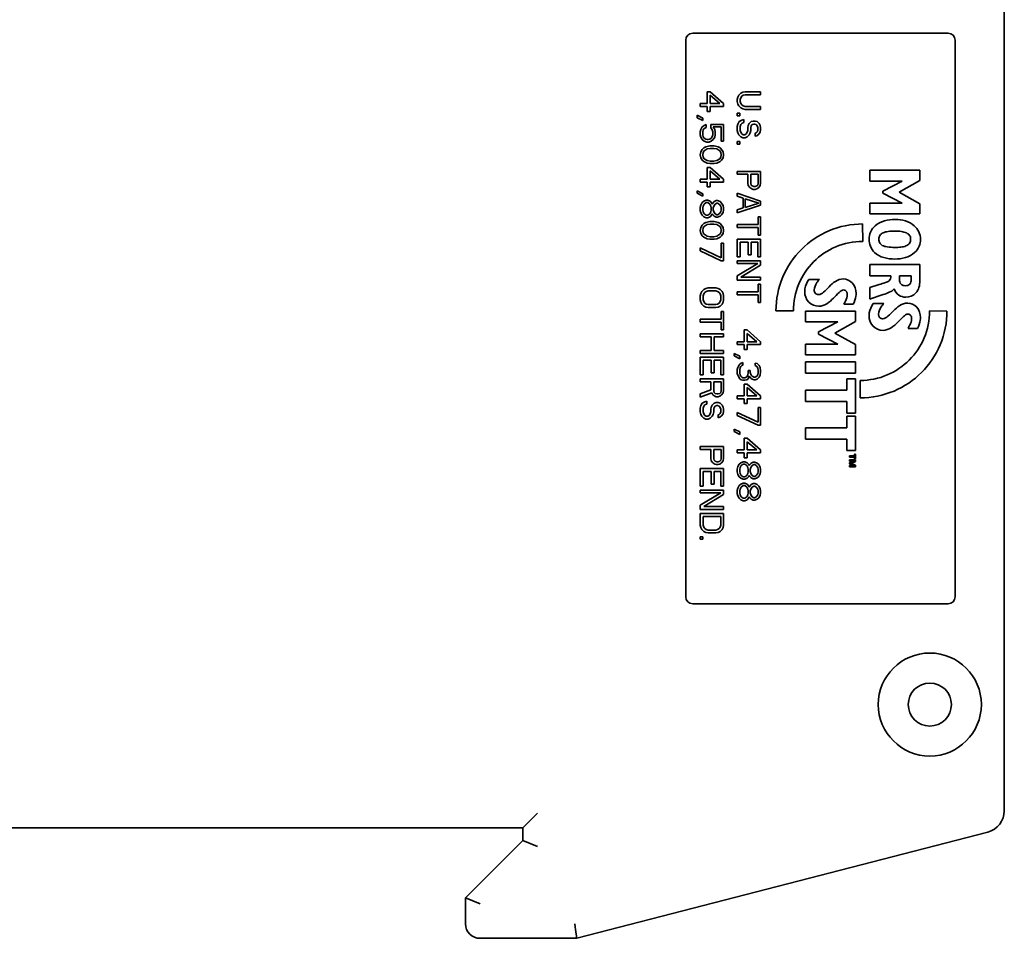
# Model space of a CAD drawing. Header units: millimetres. Extents: x 196 to 384, y 71 to 246.
# Tile 4 of 7: x 331 to 384, y 72 to 122. Entities that reach past the tile are written whole.
import ezdxf

# ---------------------------------------------------------------- set-up
doc = ezdxf.new("R2010")
doc.units = ezdxf.units.MM
doc.layers.add('Visible (ISO)', color=7, linetype='Continuous', lineweight=35)

msp = doc.modelspace()

# ---------------------------------------------------------------- linework, layer by layer
at = {"layer": 'Visible (ISO)'}
for p, q in [((384.403, 79.252), (384.403, 122.879)), ((381.355, 121.406), (367.512, 121.406)), ((367.131, 121.025), (367.131, 90.85)), ((381.736, 90.85), (381.736, 121.025)), ((368.297, 118.231), (368.297, 117.596)), ((368.459, 118.231), (368.297, 118.231)), ((369.189, 117.596), (368.459, 118.231)), ((368.973, 117.596), (368.459, 118.046)), ((368.459, 118.046), (368.459, 117.596)), ((370.006, 118.046), (369.952, 117.94)), ((370.114, 118.152), (370.006, 118.046)), ((370.223, 118.205), (370.114, 118.152)), ((370.168, 117.993), (370.114, 117.913)), ((370.25, 118.046), (370.168, 117.993)), ((370.358, 118.231), (370.223, 118.205)), ((370.25, 118.046), (370.358, 118.072)), ((371.195, 118.231), (370.358, 118.231)), ((370.358, 118.072), (371.195, 118.072)), ((371.195, 118.072), (371.195, 118.231)), ((367.919, 117.596), (367.919, 117.437)), ((368.297, 117.596), (367.919, 117.596)), ((367.919, 117.437), (368.297, 117.437)), ((368.297, 117.173), (368.297, 117.437)), ((368.459, 117.596), (368.973, 117.596)), ((368.459, 117.437), (369.189, 117.437)), ((368.459, 117.437), (368.459, 117.173)), ((369.189, 117.437), (369.189, 117.596)), ((369.952, 117.94), (369.925, 117.808)), ((369.925, 117.702), (369.925, 117.808)), ((369.925, 117.702), (369.952, 117.57)), ((370.006, 117.464), (369.952, 117.57)), ((370.006, 117.464), (370.114, 117.358)), ((370.114, 117.913), (370.087, 117.808)), ((370.087, 117.808), (370.087, 117.702)), ((370.087, 117.702), (370.114, 117.596)), ((370.114, 117.596), (370.168, 117.517)), ((370.168, 117.517), (370.25, 117.464)), ((370.25, 117.464), (370.358, 117.437)), ((371.195, 117.437), (370.358, 117.437)), ((371.195, 117.278), (371.195, 117.437)), ((368.054, 116.802), (367.757, 116.961)), ((367.757, 116.829), (367.757, 116.961)), ((368.297, 117.173), (368.459, 117.173)), ((369.925, 117.067), (369.925, 116.935)), ((369.925, 117.067), (370.06, 117.067)), ((370.06, 116.935), (369.925, 116.935)), ((370.06, 116.935), (370.06, 117.067)), ((370.223, 117.305), (370.114, 117.358)), ((370.223, 117.305), (370.358, 117.278)), ((370.358, 117.278), (371.195, 117.278)), ((367.757, 116.829), (368.054, 116.67)), ((368.027, 116.326), (368.135, 116.405)), ((368.054, 116.802), (368.054, 116.67)), ((368.135, 116.405), (368.243, 116.458)), ((368.243, 116.458), (368.243, 116.3)), ((369.189, 116.458), (368.486, 116.458)), ((368.486, 116.273), (368.486, 116.458)), ((369.189, 115.559), (369.189, 116.458)), ((369.925, 116.352), (369.952, 116.485)), ((370.033, 116.617), (369.952, 116.485)), ((370.033, 116.617), (370.168, 116.696)), ((370.114, 116.458), (370.087, 116.352)), ((370.195, 116.538), (370.114, 116.458)), ((370.277, 116.723), (370.168, 116.696)), ((370.277, 116.564), (370.195, 116.538)), ((370.277, 116.723), (370.277, 116.564)), ((370.493, 116.3), (370.52, 116.405)), ((370.52, 116.405), (370.574, 116.511)), ((370.682, 116.617), (370.574, 116.511)), ((370.682, 116.379), (370.655, 116.3)), ((370.682, 116.617), (370.79, 116.643)), ((370.736, 116.458), (370.682, 116.379)), ((370.817, 116.485), (370.736, 116.458)), ((370.79, 116.643), (370.898, 116.643)), ((370.871, 116.485), (370.817, 116.485)), ((370.952, 116.458), (370.871, 116.485)), ((371.006, 116.617), (370.898, 116.643)), ((371.006, 116.379), (370.952, 116.458)), ((371.114, 116.511), (371.006, 116.617)), ((371.033, 116.3), (371.006, 116.379)), ((371.168, 116.405), (371.114, 116.511)), ((371.168, 116.405), (371.195, 116.3)), ((367.946, 116.194), (367.919, 116.061)), ((367.919, 116.061), (367.919, 115.903)), ((367.946, 115.77), (367.919, 115.903)), ((368.027, 116.326), (367.946, 116.194)), ((368.081, 116.167), (368.054, 116.061)), ((368.054, 115.903), (368.054, 116.061)), ((368.054, 115.903), (368.081, 115.797)), ((368.135, 116.247), (368.081, 116.167)), ((368.243, 116.3), (368.135, 116.247)), ((368.486, 116.273), (368.567, 116.167)), ((368.594, 116.061), (368.567, 116.167)), ((368.567, 115.797), (368.594, 115.903)), ((368.594, 116.061), (368.594, 115.903)), ((368.621, 116.326), (368.702, 116.194)), ((369.054, 116.326), (368.621, 116.326)), ((368.702, 116.194), (368.729, 116.061)), ((368.729, 115.903), (368.702, 115.77)), ((368.729, 116.061), (368.729, 115.903)), ((369.054, 116.326), (369.054, 115.559)), ((369.925, 116.352), (369.925, 116.141)), ((369.925, 116.141), (369.952, 116.008)), ((370.006, 115.903), (369.952, 116.008)), ((370.114, 115.797), (370.006, 115.903)), ((370.087, 116.141), (370.087, 116.352)), ((370.087, 116.141), (370.114, 116.035)), ((370.114, 116.035), (370.168, 115.956)), ((370.168, 115.956), (370.25, 115.903)), ((370.25, 115.903), (370.331, 115.903)), ((370.331, 115.903), (370.412, 115.956)), ((370.412, 115.956), (370.466, 116.035)), ((370.466, 116.035), (370.493, 116.141)), ((370.574, 115.903), (370.466, 115.797)), ((370.493, 116.3), (370.493, 116.141)), ((370.628, 116.008), (370.574, 115.903)), ((370.655, 116.141), (370.628, 116.008)), ((370.655, 116.3), (370.655, 116.141)), ((370.898, 115.982), (370.952, 116.008)), ((370.898, 115.823), (370.898, 115.982)), ((370.979, 115.85), (370.898, 115.823)), ((370.952, 116.008), (371.006, 116.061)), ((370.979, 115.85), (371.087, 115.929)), ((371.006, 116.061), (371.033, 116.141)), ((371.033, 116.141), (371.033, 116.3)), ((371.087, 115.929), (371.168, 116.035)), ((371.195, 116.167), (371.168, 116.035)), ((371.195, 116.167), (371.195, 116.3)), ((367.946, 115.77), (368.027, 115.638)), ((368.135, 115.559), (368.027, 115.638)), ((368.081, 115.797), (368.135, 115.717)), ((368.135, 115.717), (368.216, 115.665)), ((368.27, 115.506), (368.135, 115.559)), ((368.216, 115.665), (368.297, 115.638)), ((368.378, 115.506), (368.27, 115.506)), ((368.297, 115.638), (368.351, 115.638)), ((368.351, 115.638), (368.432, 115.665)), ((368.513, 115.559), (368.378, 115.506)), ((368.432, 115.665), (368.513, 115.717)), ((368.513, 115.717), (368.567, 115.797)), ((368.621, 115.638), (368.513, 115.559)), ((368.702, 115.77), (368.621, 115.638)), ((369.189, 115.559), (369.054, 115.559)), ((369.925, 115.532), (369.925, 115.4)), ((369.925, 115.532), (370.06, 115.532)), ((369.925, 115.4), (370.06, 115.4)), ((370.06, 115.4), (370.06, 115.532)), ((370.114, 115.797), (370.223, 115.744)), ((370.223, 115.744), (370.358, 115.744)), ((370.358, 115.744), (370.466, 115.797)), ((367.946, 114.977), (367.919, 114.818)), ((367.919, 114.818), (367.946, 114.659)), ((368.027, 115.109), (367.946, 114.977)), ((368.027, 115.109), (368.108, 115.188)), ((368.081, 114.95), (368.054, 114.818)), ((368.081, 114.686), (368.054, 114.818)), ((368.135, 115.03), (368.081, 114.95)), ((368.108, 115.188), (368.216, 115.241)), ((368.135, 115.03), (368.297, 115.135)), ((368.216, 115.241), (368.297, 115.268)), ((368.297, 115.268), (368.432, 115.294)), ((368.297, 115.135), (368.459, 115.162)), ((368.432, 115.294), (368.675, 115.294)), ((368.459, 115.162), (368.648, 115.162)), ((368.81, 115.135), (368.648, 115.162)), ((368.675, 115.294), (368.81, 115.268)), ((368.81, 115.268), (368.891, 115.241)), ((368.81, 115.135), (368.973, 115.03)), ((369, 115.188), (368.891, 115.241)), ((369.027, 114.95), (368.973, 115.03)), ((369, 115.188), (369.081, 115.109)), ((369.054, 114.818), (369.027, 114.95)), ((369.054, 114.818), (369.027, 114.686)), ((369.081, 115.109), (369.162, 114.977)), ((369.189, 114.818), (369.162, 114.977)), ((369.162, 114.659), (369.189, 114.818)), ((367.946, 114.659), (368.027, 114.527)), ((368.108, 114.447), (368.027, 114.527)), ((368.081, 114.686), (368.135, 114.606)), ((368.108, 114.447), (368.216, 114.395)), ((368.135, 114.606), (368.297, 114.5)), ((368.297, 114.368), (368.216, 114.395)), ((368.459, 114.474), (368.297, 114.5)), ((368.432, 114.342), (368.297, 114.368)), ((368.675, 114.342), (368.432, 114.342)), ((368.648, 114.474), (368.459, 114.474)), ((368.81, 114.5), (368.648, 114.474)), ((368.81, 114.368), (368.675, 114.342)), ((368.973, 114.606), (368.81, 114.5)), ((368.891, 114.395), (368.81, 114.368)), ((368.891, 114.395), (369, 114.447)), ((368.973, 114.606), (369.027, 114.686)), ((369, 114.447), (369.081, 114.527)), ((369.081, 114.527), (369.162, 114.659)), ((368.297, 114.13), (368.297, 113.495)), ((368.297, 114.13), (368.459, 114.13)), ((369.189, 113.495), (368.459, 114.13)), ((368.973, 113.495), (368.459, 113.945)), ((368.459, 113.945), (368.459, 113.495)), ((369.925, 113.918), (369.925, 113.76)), ((371.195, 113.918), (369.925, 113.918)), ((369.925, 113.76), (370.493, 113.76)), ((370.493, 113.76), (370.493, 113.283)), ((370.655, 113.76), (370.655, 113.257)), ((371.06, 113.76), (370.655, 113.76)), ((371.06, 113.257), (371.06, 113.76)), ((371.195, 113.283), (371.195, 113.918)), ((377.106, 113.975), (377.106, 113.393)), ((379.823, 113.975), (377.106, 113.975)), ((379.823, 113.417), (379.823, 113.975)), ((367.919, 113.495), (367.919, 113.336)), ((368.297, 113.495), (367.919, 113.495)), ((367.919, 113.336), (368.297, 113.336)), ((368.297, 113.072), (368.297, 113.336)), ((368.459, 113.495), (368.973, 113.495)), ((368.459, 113.336), (369.189, 113.336)), ((368.459, 113.336), (368.459, 113.072)), ((369.189, 113.336), (369.189, 113.495)), ((370.493, 113.283), (370.52, 113.151)), ((370.655, 113.257), (370.682, 113.177)), ((370.682, 113.177), (370.736, 113.125)), ((370.979, 113.125), (371.033, 113.177)), ((371.033, 113.177), (371.06, 113.257)), ((371.195, 113.283), (371.168, 113.151)), ((377.106, 113.393), (378.86, 113.393)), ((378.86, 113.393), (377.814, 112.85)), ((378.705, 112.791), (379.823, 113.417)), ((367.757, 112.86), (367.757, 112.728)), ((368.054, 112.701), (367.757, 112.86)), ((367.757, 112.728), (368.054, 112.569)), ((368.054, 112.569), (368.054, 112.701)), ((368.297, 113.072), (368.459, 113.072)), ((369.925, 112.728), (369.925, 112.569)), ((371.195, 112.304), (369.925, 112.728)), ((370.52, 113.151), (370.601, 113.045)), ((370.709, 112.966), (370.601, 113.045)), ((370.79, 112.939), (370.709, 112.966)), ((370.736, 113.125), (370.817, 113.098)), ((370.898, 112.939), (370.79, 112.939)), ((370.817, 113.098), (370.898, 113.098)), ((370.898, 113.098), (370.979, 113.125)), ((370.979, 112.966), (370.898, 112.939)), ((371.087, 113.045), (370.979, 112.966)), ((371.087, 113.045), (371.168, 113.151)), ((377.814, 112.85), (377.814, 112.731)), ((377.814, 112.731), (378.86, 112.189)), ((379.823, 112.165), (378.705, 112.791)), ((367.919, 111.96), (367.946, 112.093)), ((368.027, 112.225), (367.946, 112.093)), ((368.027, 112.225), (368.108, 112.304)), ((368.135, 112.146), (368.081, 112.04)), ((368.108, 112.304), (368.243, 112.357)), ((368.243, 112.225), (368.135, 112.146)), ((368.243, 112.357), (368.324, 112.357)), ((368.324, 112.225), (368.243, 112.225)), ((368.459, 112.304), (368.324, 112.357)), ((368.432, 112.146), (368.324, 112.225)), ((368.486, 112.04), (368.432, 112.146)), ((368.459, 112.304), (368.54, 112.198)), ((368.54, 112.198), (368.567, 112.146)), ((368.567, 112.146), (368.594, 112.198)), ((368.594, 112.198), (368.675, 112.278)), ((368.729, 112.146), (368.648, 112.04)), ((368.783, 112.331), (368.675, 112.278)), ((368.81, 112.198), (368.729, 112.146)), ((368.783, 112.331), (368.864, 112.331)), ((368.864, 112.198), (368.81, 112.198)), ((369, 112.278), (368.864, 112.331)), ((368.945, 112.146), (368.864, 112.198)), ((369.027, 112.04), (368.945, 112.146)), ((369.081, 112.198), (369, 112.278)), ((369.162, 112.066), (369.081, 112.198)), ((369.925, 112.569), (370.25, 112.463)), ((369.925, 111.669), (371.195, 112.093)), ((370.25, 112.463), (370.25, 111.934)), ((370.358, 112.437), (370.358, 111.96)), ((371.087, 112.198), (370.358, 112.437)), ((370.358, 111.96), (371.087, 112.198)), ((371.195, 112.093), (371.195, 112.304)), ((377.106, 112.189), (377.106, 111.607)), ((378.86, 112.189), (377.106, 112.189)), ((379.823, 111.607), (379.823, 112.165)), ((367.919, 111.96), (367.919, 111.802)), ((367.919, 111.802), (367.946, 111.669)), ((367.946, 111.669), (368.027, 111.537)), ((368.081, 112.04), (368.054, 111.934)), ((368.054, 111.934), (368.054, 111.828)), ((368.054, 111.828), (368.081, 111.722)), ((368.081, 111.722), (368.135, 111.616)), ((368.135, 111.616), (368.243, 111.537)), ((368.324, 111.537), (368.432, 111.616)), ((368.432, 111.616), (368.486, 111.722)), ((368.54, 111.563), (368.459, 111.458)), ((368.513, 111.934), (368.486, 112.04)), ((368.486, 111.722), (368.513, 111.828)), ((368.513, 111.828), (368.513, 111.934)), ((368.567, 111.616), (368.54, 111.563)), ((368.594, 111.563), (368.567, 111.616)), ((368.675, 111.484), (368.594, 111.563)), ((368.648, 112.04), (368.621, 111.934)), ((368.621, 111.934), (368.621, 111.828)), ((368.621, 111.828), (368.648, 111.722)), ((368.648, 111.722), (368.729, 111.616)), ((368.729, 111.616), (368.81, 111.563)), ((368.81, 111.563), (368.864, 111.563)), ((368.864, 111.563), (368.945, 111.616)), ((368.945, 111.616), (369.027, 111.722)), ((369.081, 111.563), (369, 111.484)), ((369.054, 111.934), (369.027, 112.04)), ((369.027, 111.722), (369.054, 111.828)), ((369.054, 111.828), (369.054, 111.934)), ((369.162, 111.696), (369.081, 111.563)), ((369.189, 111.934), (369.162, 112.066)), ((369.162, 111.696), (369.189, 111.828)), ((369.189, 111.934), (369.189, 111.828)), ((370.25, 111.934), (369.925, 111.828)), ((369.925, 111.828), (369.925, 111.669)), ((377.106, 111.607), (379.823, 111.607)), ((368.108, 111.458), (368.027, 111.537)), ((368.027, 111.008), (368.108, 111.087)), ((368.243, 111.405), (368.108, 111.458)), ((368.108, 111.087), (368.216, 111.14)), ((368.135, 110.928), (368.297, 111.034)), ((368.216, 111.14), (368.297, 111.167)), ((368.243, 111.537), (368.324, 111.537)), ((368.324, 111.405), (368.243, 111.405)), ((368.297, 111.167), (368.432, 111.193)), ((368.459, 111.061), (368.297, 111.034)), ((368.459, 111.458), (368.324, 111.405)), ((368.432, 111.193), (368.675, 111.193)), ((368.459, 111.061), (368.648, 111.061)), ((368.81, 111.034), (368.648, 111.061)), ((368.783, 111.431), (368.675, 111.484)), ((368.675, 111.193), (368.81, 111.167)), ((368.864, 111.431), (368.783, 111.431)), ((368.81, 111.167), (368.891, 111.14)), ((368.81, 111.034), (368.973, 110.928)), ((369, 111.484), (368.864, 111.431)), ((368.891, 111.14), (369, 111.087)), ((369, 111.087), (369.081, 111.008)), ((369.925, 111.034), (369.925, 110.876)), ((371.06, 111.034), (369.925, 111.034)), ((371.06, 111.458), (371.06, 111.034)), ((371.195, 111.458), (371.06, 111.458)), ((371.195, 110.452), (371.195, 111.458)), ((376.726, 110.122), (376.724, 111.067)), ((367.946, 110.876), (367.919, 110.717)), ((367.919, 110.717), (367.946, 110.558)), ((368.027, 111.008), (367.946, 110.876)), ((367.946, 110.558), (368.027, 110.426)), ((368.081, 110.849), (368.054, 110.717)), ((368.081, 110.585), (368.054, 110.717)), ((368.135, 110.928), (368.081, 110.849)), ((368.081, 110.585), (368.135, 110.505)), ((368.135, 110.505), (368.297, 110.399)), ((368.973, 110.505), (368.81, 110.399)), ((369.027, 110.849), (368.973, 110.928)), ((368.973, 110.505), (369.027, 110.585)), ((369.054, 110.717), (369.027, 110.849)), ((369.054, 110.717), (369.027, 110.585)), ((369.162, 110.876), (369.081, 111.008)), ((369.081, 110.426), (369.162, 110.558)), ((369.189, 110.717), (369.162, 110.876)), ((369.162, 110.558), (369.189, 110.717)), ((369.925, 110.876), (371.06, 110.876)), ((371.06, 110.876), (371.06, 110.452)), ((368.108, 110.346), (368.027, 110.426)), ((368.108, 110.346), (368.216, 110.293)), ((368.216, 110.293), (368.297, 110.267)), ((368.459, 110.373), (368.297, 110.399)), ((368.432, 110.241), (368.297, 110.267)), ((368.432, 110.241), (368.675, 110.241)), ((368.648, 110.373), (368.459, 110.373)), ((368.81, 110.399), (368.648, 110.373)), ((368.675, 110.241), (368.81, 110.267)), ((368.81, 110.267), (368.891, 110.293)), ((368.891, 110.293), (369, 110.346)), ((369, 110.346), (369.081, 110.426)), ((369.054, 110.029), (369.054, 109.235)), ((369.189, 110.029), (369.054, 110.029)), ((369.189, 109.076), (369.189, 110.029)), ((369.925, 110.241), (369.925, 109.288)), ((371.195, 110.241), (369.925, 110.241)), ((370.087, 109.288), (370.087, 110.082)), ((370.087, 110.082), (370.52, 110.082)), ((370.52, 110.082), (370.52, 109.394)), ((370.682, 110.082), (370.682, 109.394)), ((371.033, 110.082), (370.682, 110.082)), ((371.033, 109.288), (371.033, 110.082)), ((371.195, 110.452), (371.06, 110.452)), ((371.195, 109.288), (371.195, 110.241)), ((367.919, 109.764), (367.919, 109.606)), ((369.054, 109.235), (367.919, 109.764)), ((367.919, 109.606), (369.054, 109.076)), ((369.054, 109.076), (369.189, 109.076)), ((370.087, 109.288), (369.925, 109.288)), ((369.925, 109.076), (369.925, 108.918)), ((371.195, 109.076), (369.925, 109.076)), ((369.925, 108.918), (371.033, 108.918)), ((371.033, 108.918), (369.925, 108.256)), ((370.52, 109.394), (370.682, 109.394)), ((371.195, 109.288), (371.033, 109.288)), ((371.195, 108.838), (371.195, 109.076)), ((370.114, 108.177), (371.195, 108.838)), ((377.106, 108.865), (377.106, 108.247)), ((379.823, 108.865), (377.106, 108.865)), ((379.823, 107.976), (379.823, 108.865)), ((369.925, 108.256), (369.925, 108.018)), ((369.925, 108.018), (371.195, 108.018)), ((371.195, 108.177), (370.114, 108.177)), ((371.195, 108.018), (371.195, 108.177)), ((374.383, 108.06), (373.798, 108.06)), ((377.106, 108.247), (378.252, 108.247)), ((378.721, 108.247), (378.721, 108.052)), ((378.721, 108.247), (379.354, 108.247)), ((379.354, 108.06), (379.354, 108.247)), ((367.919, 107.171), (367.946, 107.304)), ((368, 107.41), (367.946, 107.304)), ((368.108, 107.515), (368, 107.41)), ((368.216, 107.568), (368.108, 107.515)), ((368.162, 107.357), (368.108, 107.277)), ((368.243, 107.41), (368.162, 107.357)), ((368.216, 107.568), (368.351, 107.595)), ((368.351, 107.436), (368.243, 107.41)), ((368.756, 107.595), (368.351, 107.595)), ((368.351, 107.436), (368.756, 107.436)), ((368.891, 107.568), (368.756, 107.595)), ((368.756, 107.436), (368.864, 107.41)), ((368.945, 107.357), (368.864, 107.41)), ((369, 107.515), (368.891, 107.568)), ((369, 107.277), (368.945, 107.357)), ((369.108, 107.41), (369, 107.515)), ((369.162, 107.304), (369.108, 107.41)), ((369.162, 107.304), (369.189, 107.171)), ((369.925, 107.383), (369.925, 107.224)), ((371.06, 107.383), (369.925, 107.383)), ((371.06, 107.806), (371.06, 107.383)), ((371.06, 107.806), (371.195, 107.806)), ((371.195, 106.801), (371.195, 107.806)), ((377.615, 107.777), (377.106, 107.629)), ((377.106, 107.629), (377.106, 106.987)), ((367.919, 107.171), (367.919, 106.96)), ((367.919, 106.96), (367.946, 106.827)), ((367.946, 106.827), (368, 106.722)), ((368.108, 107.277), (368.081, 107.171)), ((368.081, 106.96), (368.081, 107.171)), ((368.081, 106.96), (368.108, 106.854)), ((368.108, 106.854), (368.162, 106.775)), ((368.162, 106.775), (368.243, 106.722)), ((368.945, 106.775), (368.864, 106.722)), ((368.945, 106.775), (369, 106.854)), ((369.027, 107.171), (369, 107.277)), ((369, 106.854), (369.027, 106.96)), ((369.027, 107.171), (369.027, 106.96)), ((369.162, 106.827), (369.108, 106.722)), ((369.162, 106.827), (369.189, 106.96)), ((369.189, 106.96), (369.189, 107.171)), ((369.925, 107.224), (371.06, 107.224)), ((371.06, 107.224), (371.06, 106.801)), ((371.06, 106.801), (371.195, 106.801)), ((368, 106.722), (368.108, 106.616)), ((368.108, 106.616), (368.216, 106.563)), ((368.351, 106.536), (368.216, 106.563)), ((368.243, 106.722), (368.351, 106.695)), ((368.756, 106.695), (368.351, 106.695)), ((368.351, 106.536), (368.756, 106.536)), ((368.864, 106.722), (368.756, 106.695)), ((368.756, 106.536), (368.891, 106.563)), ((368.891, 106.563), (369, 106.616)), ((369.108, 106.722), (369, 106.616)), ((369.054, 106.325), (369.054, 105.901)), ((369.054, 106.325), (369.189, 106.325)), ((369.189, 105.319), (369.189, 106.325)), ((372.024, 106.358), (372.967, 106.355)), ((373.619, 106.338), (373.619, 105.756)), ((376.336, 106.338), (373.619, 106.338)), ((376.205, 106.709), (375.696, 106.709)), ((376.336, 105.78), (376.336, 106.338)), ((377.285, 106.753), (377.87, 106.753)), ((381.295, 106.347), (380.352, 106.35)), ((367.919, 105.901), (367.919, 105.743)), ((369.054, 105.901), (367.919, 105.901)), ((367.919, 105.743), (369.054, 105.743)), ((369.054, 105.743), (369.054, 105.319)), ((373.619, 105.756), (375.373, 105.756)), ((375.373, 105.756), (374.327, 105.214)), ((375.218, 105.154), (376.336, 105.78)), ((369.189, 105.319), (369.054, 105.319)), ((370.304, 105.319), (370.304, 104.684)), ((370.466, 105.319), (370.304, 105.319)), ((371.195, 104.684), (370.466, 105.319)), ((374.327, 105.094), (374.327, 105.214)), ((376.336, 104.528), (375.218, 105.154)), ((379.183, 105.402), (379.692, 105.402)), ((367.919, 105.108), (367.919, 104.949)), ((369.189, 105.108), (367.919, 105.108)), ((367.919, 104.949), (368.513, 104.949)), ((368.513, 104.949), (368.513, 104.208)), ((368.675, 104.949), (369.189, 104.949)), ((368.675, 104.208), (368.675, 104.949)), ((369.189, 104.949), (369.189, 105.108)), ((369.925, 104.684), (369.925, 104.526)), ((370.304, 104.684), (369.925, 104.684)), ((370.979, 104.684), (370.466, 105.134)), ((370.466, 105.134), (370.466, 104.684)), ((370.466, 104.684), (370.979, 104.684)), ((371.195, 104.526), (371.195, 104.684)), ((374.327, 105.094), (375.374, 104.552)), ((368.513, 104.208), (367.919, 104.208)), ((367.919, 104.049), (367.919, 104.208)), ((369.189, 104.208), (368.675, 104.208)), ((369.189, 104.208), (369.189, 104.049)), ((369.925, 104.526), (370.304, 104.526)), ((370.304, 104.261), (370.304, 104.526)), ((370.304, 104.261), (370.466, 104.261)), ((370.466, 104.526), (371.195, 104.526)), ((370.466, 104.526), (370.466, 104.261)), ((373.619, 104.552), (373.619, 103.97)), ((375.374, 104.552), (373.619, 104.552)), ((376.336, 103.97), (376.336, 104.528)), ((369.189, 104.049), (367.919, 104.049)), ((367.919, 103.838), (367.919, 102.885)), ((367.919, 103.838), (369.189, 103.838)), ((368.081, 102.885), (368.081, 103.679)), ((368.081, 103.679), (368.513, 103.679)), ((368.513, 103.679), (368.513, 102.991)), ((368.675, 103.679), (369.027, 103.679)), ((368.675, 102.991), (368.675, 103.679)), ((369.027, 103.679), (369.027, 102.885)), ((369.189, 102.885), (369.189, 103.838)), ((369.763, 104.049), (369.763, 103.917)), ((370.06, 103.891), (369.763, 104.049)), ((369.763, 103.917), (370.06, 103.758)), ((370.06, 103.891), (370.06, 103.758)), ((373.619, 103.97), (376.336, 103.97)), ((376.336, 103.592), (373.619, 103.592)), ((373.619, 103.592), (373.619, 102.974)), ((376.336, 102.974), (376.336, 103.592)), ((369.925, 103.176), (369.952, 103.282)), ((369.925, 103.176), (369.925, 102.965)), ((369.952, 103.282), (370.006, 103.388)), ((370.006, 103.388), (370.06, 103.467)), ((370.06, 103.467), (370.141, 103.52)), ((370.06, 103.15), (370.087, 103.282)), ((370.06, 102.991), (370.06, 103.15)), ((370.114, 103.335), (370.087, 103.282)), ((370.168, 103.388), (370.114, 103.335)), ((370.141, 103.52), (370.223, 103.547)), ((370.168, 103.388), (370.223, 103.414)), ((370.223, 103.547), (370.223, 103.414)), ((370.52, 103.123), (370.628, 103.123)), ((370.52, 103.017), (370.52, 103.123)), ((370.628, 103.123), (370.628, 103.017)), ((370.898, 103.52), (370.898, 103.388)), ((371.006, 103.494), (370.898, 103.52)), ((370.979, 103.335), (370.898, 103.388)), ((371.033, 103.256), (370.979, 103.335)), ((371.006, 103.494), (371.114, 103.388)), ((371.033, 103.256), (371.06, 103.123)), ((371.06, 103.017), (371.06, 103.123)), ((371.168, 103.282), (371.114, 103.388)), ((371.195, 103.097), (371.168, 103.282)), ((371.168, 102.859), (371.195, 103.044)), ((371.195, 103.097), (371.195, 103.044)), ((368.081, 102.885), (367.919, 102.885)), ((367.919, 102.673), (367.919, 102.515)), ((369.189, 102.673), (367.919, 102.673)), ((367.919, 102.515), (368.486, 102.515)), ((368.486, 102.515), (368.486, 102.065)), ((368.675, 102.991), (368.513, 102.991)), ((368.648, 102.012), (368.648, 102.515)), ((368.648, 102.515), (369.054, 102.515)), ((369.189, 102.885), (369.027, 102.885)), ((369.054, 102.515), (369.054, 102.012)), ((369.189, 102.038), (369.189, 102.673)), ((369.952, 102.859), (369.925, 102.965)), ((369.952, 102.859), (370.006, 102.753)), ((370.06, 102.673), (370.006, 102.753)), ((370.06, 102.991), (370.087, 102.859)), ((370.141, 102.621), (370.06, 102.673)), ((370.087, 102.859), (370.114, 102.806)), ((370.114, 102.806), (370.168, 102.753)), ((370.223, 102.594), (370.141, 102.621)), ((370.168, 102.753), (370.223, 102.726)), ((370.223, 102.726), (370.331, 102.726)), ((370.331, 102.594), (370.223, 102.594)), ((370.331, 102.726), (370.439, 102.779)), ((370.439, 102.621), (370.331, 102.594)), ((370.439, 102.779), (370.493, 102.859)), ((370.52, 102.673), (370.439, 102.621)), ((370.52, 103.017), (370.493, 102.859)), ((370.574, 102.806), (370.52, 102.673)), ((370.655, 102.7), (370.574, 102.806)), ((370.628, 103.017), (370.682, 102.859)), ((370.736, 102.647), (370.655, 102.7)), ((370.682, 102.859), (370.736, 102.806)), ((370.736, 102.806), (370.844, 102.753)), ((370.844, 102.621), (370.736, 102.647)), ((370.844, 102.753), (370.898, 102.753)), ((370.898, 102.621), (370.844, 102.621)), ((370.898, 102.753), (370.979, 102.806)), ((370.898, 102.621), (371.006, 102.647)), ((370.979, 102.806), (371.033, 102.885)), ((371.114, 102.753), (371.006, 102.647)), ((371.033, 102.885), (371.06, 103.017)), ((371.114, 102.753), (371.168, 102.859)), ((373.619, 102.974), (376.336, 102.974)), ((375.867, 102.675), (375.867, 102.053)), ((375.867, 102.675), (376.336, 102.675)), ((376.336, 100.813), (376.336, 102.675)), ((376.595, 101.639), (376.593, 102.583)), ((368.486, 102.065), (367.919, 101.853)), ((368.648, 102.012), (368.675, 101.933)), ((369.027, 101.933), (369.054, 102.012)), ((369.189, 102.038), (369.162, 101.906)), ((370.304, 102.382), (370.304, 101.747)), ((370.304, 102.382), (370.466, 102.382)), ((371.195, 101.747), (370.466, 102.382)), ((370.979, 101.747), (370.466, 102.197)), ((370.466, 102.197), (370.466, 101.747)), ((375.867, 102.053), (373.619, 102.053)), ((373.619, 102.053), (373.619, 101.436)), ((367.919, 101.668), (368.54, 101.906)), ((367.919, 101.853), (367.919, 101.668)), ((368.162, 101.43), (368.027, 101.351)), ((368.162, 101.43), (368.27, 101.456)), ((368.27, 101.456), (368.27, 101.298)), ((368.594, 101.8), (368.54, 101.906)), ((368.594, 101.8), (368.702, 101.721)), ((368.675, 101.933), (368.729, 101.88)), ((368.783, 101.695), (368.702, 101.721)), ((368.729, 101.88), (368.81, 101.853)), ((368.891, 101.695), (368.783, 101.695)), ((368.81, 101.853), (368.891, 101.853)), ((368.891, 101.853), (368.973, 101.88)), ((368.973, 101.721), (368.891, 101.695)), ((368.973, 101.88), (369.027, 101.933)), ((368.973, 101.721), (369.081, 101.8)), ((369.081, 101.8), (369.162, 101.906)), ((369.925, 101.747), (369.925, 101.589)), ((370.304, 101.747), (369.925, 101.747)), ((369.925, 101.589), (370.304, 101.589)), ((370.304, 101.589), (370.304, 101.324)), ((370.466, 101.747), (370.979, 101.747)), ((370.466, 101.589), (371.195, 101.589)), ((370.466, 101.324), (370.466, 101.589)), ((371.195, 101.589), (371.195, 101.747)), ((373.619, 101.436), (375.867, 101.435)), ((375.867, 101.435), (375.867, 100.813)), ((367.946, 101.218), (367.919, 101.086)), ((367.919, 101.086), (367.919, 100.874)), ((368.027, 101.351), (367.946, 101.218)), ((368.081, 101.086), (368.108, 101.192)), ((368.081, 101.086), (368.081, 100.874)), ((368.189, 101.271), (368.108, 101.192)), ((368.27, 101.298), (368.189, 101.271)), ((368.486, 101.033), (368.513, 101.139)), ((368.486, 100.874), (368.486, 101.033)), ((368.567, 101.245), (368.513, 101.139)), ((368.567, 101.245), (368.675, 101.351)), ((368.675, 101.112), (368.648, 101.033)), ((368.648, 101.033), (368.648, 100.874)), ((368.675, 101.351), (368.783, 101.377)), ((368.729, 101.192), (368.675, 101.112)), ((368.81, 101.218), (368.729, 101.192)), ((368.783, 101.377), (368.891, 101.377)), ((368.864, 101.218), (368.81, 101.218)), ((368.945, 101.192), (368.864, 101.218)), ((368.891, 101.377), (369, 101.351)), ((369, 101.112), (368.945, 101.192)), ((369.108, 101.245), (369, 101.351)), ((369.027, 101.033), (369, 101.112)), ((369.027, 100.874), (369.027, 101.033)), ((369.162, 101.139), (369.108, 101.245)), ((369.162, 101.139), (369.189, 101.033)), ((369.162, 100.768), (369.189, 100.901)), ((369.189, 100.901), (369.189, 101.033)), ((370.304, 101.324), (370.466, 101.324)), ((371.06, 101.112), (371.06, 100.319)), ((371.195, 101.112), (371.06, 101.112)), ((371.195, 100.16), (371.195, 101.112)), ((367.919, 100.874), (367.946, 100.742)), ((367.946, 100.742), (368, 100.636)), ((368.108, 100.53), (368, 100.636)), ((368.081, 100.874), (368.108, 100.768)), ((368.108, 100.768), (368.162, 100.689)), ((368.108, 100.53), (368.216, 100.477)), ((368.162, 100.689), (368.243, 100.636)), ((368.351, 100.477), (368.216, 100.477)), ((368.243, 100.636), (368.324, 100.636)), ((368.324, 100.636), (368.405, 100.689)), ((368.351, 100.477), (368.459, 100.53)), ((368.405, 100.689), (368.459, 100.768)), ((368.459, 100.768), (368.486, 100.874)), ((368.567, 100.636), (368.459, 100.53)), ((368.621, 100.742), (368.567, 100.636)), ((368.648, 100.874), (368.621, 100.742)), ((368.891, 100.716), (368.945, 100.742)), ((368.891, 100.557), (368.891, 100.716)), ((368.973, 100.583), (368.891, 100.557)), ((368.945, 100.742), (369, 100.795)), ((368.973, 100.583), (369.081, 100.663)), ((369, 100.795), (369.027, 100.874)), ((369.081, 100.663), (369.162, 100.768)), ((369.925, 100.848), (369.925, 100.689)), ((371.06, 100.319), (369.925, 100.848)), ((369.925, 100.689), (371.06, 100.16)), ((376.336, 100.813), (375.867, 100.813)), ((375.867, 100.642), (375.867, 100.02)), ((375.867, 100.642), (376.336, 100.642)), ((376.336, 98.781), (376.336, 100.642)), ((369.763, 99.948), (369.763, 99.816)), ((370.06, 99.79), (369.763, 99.948)), ((369.763, 99.816), (370.06, 99.657)), ((371.06, 100.16), (371.195, 100.16)), ((373.619, 100.02), (373.619, 99.402)), ((375.867, 100.02), (373.619, 100.02)), ((370.06, 99.657), (370.06, 99.79)), ((370.304, 99.446), (370.304, 98.811)), ((370.466, 99.446), (370.304, 99.446)), ((371.195, 98.811), (370.466, 99.446)), ((373.619, 99.402), (375.867, 99.402)), ((375.867, 99.402), (375.867, 98.781)), ((367.919, 98.996), (367.919, 98.837)), ((369.189, 98.996), (367.919, 98.996)), ((367.919, 98.837), (368.486, 98.837)), ((368.486, 98.837), (368.486, 98.361)), ((368.648, 98.334), (368.648, 98.837)), ((368.648, 98.837), (369.054, 98.837)), ((369.054, 98.837), (369.054, 98.334)), ((369.189, 98.361), (369.189, 98.996)), ((369.925, 98.811), (369.925, 98.652)), ((370.304, 98.811), (369.925, 98.811)), ((370.979, 98.811), (370.466, 99.26)), ((370.466, 99.26), (370.466, 98.811)), ((370.466, 98.811), (370.979, 98.811)), ((371.195, 98.652), (371.195, 98.811)), ((376.336, 98.781), (375.867, 98.781)), ((368.513, 98.228), (368.486, 98.361)), ((368.513, 98.228), (368.594, 98.123)), ((368.648, 98.334), (368.675, 98.255)), ((368.675, 98.255), (368.729, 98.202)), ((368.973, 98.202), (369.027, 98.255)), ((369.027, 98.255), (369.054, 98.334)), ((369.081, 98.123), (369.162, 98.228)), ((369.189, 98.361), (369.162, 98.228)), ((369.925, 98.652), (370.304, 98.652)), ((370.304, 98.652), (370.304, 98.387)), ((370.466, 98.387), (370.304, 98.387)), ((370.466, 98.652), (371.195, 98.652)), ((370.466, 98.387), (370.466, 98.652)), ((376.01, 98.488), (376.29, 98.488)), ((376.01, 98.429), (376.01, 98.488)), ((376.29, 98.429), (376.01, 98.429)), ((376.01, 98.213), (376.01, 98.271)), ((376.01, 98.271), (376.338, 98.271)), ((376.29, 98.589), (376.338, 98.589)), ((376.29, 98.488), (376.29, 98.589)), ((376.29, 98.328), (376.29, 98.429)), ((376.338, 98.328), (376.29, 98.328)), ((376.338, 98.328), (376.338, 98.589)), ((376.338, 98.271), (376.338, 98.181)), ((367.919, 97.805), (367.919, 96.853)), ((369.189, 97.805), (367.919, 97.805)), ((368.702, 98.043), (368.594, 98.123)), ((368.783, 98.017), (368.702, 98.043)), ((368.729, 98.202), (368.81, 98.176)), ((368.891, 98.017), (368.783, 98.017)), ((368.81, 98.176), (368.891, 98.176)), ((368.891, 98.176), (368.973, 98.202)), ((368.973, 98.043), (368.891, 98.017)), ((369.081, 98.123), (368.973, 98.043)), ((369.189, 96.853), (369.189, 97.805)), ((369.952, 97.911), (369.925, 97.779)), ((369.925, 97.779), (369.925, 97.62)), ((369.952, 97.911), (370.033, 98.043)), ((370.114, 98.123), (370.033, 98.043)), ((370.087, 97.858), (370.06, 97.752)), ((370.06, 97.646), (370.06, 97.752)), ((370.141, 97.964), (370.087, 97.858)), ((370.25, 98.176), (370.114, 98.123)), ((370.25, 98.043), (370.141, 97.964)), ((370.25, 98.176), (370.331, 98.176)), ((370.331, 98.043), (370.25, 98.043)), ((370.331, 98.176), (370.466, 98.123)), ((370.439, 97.964), (370.331, 98.043)), ((370.493, 97.858), (370.439, 97.964)), ((370.466, 98.123), (370.547, 98.017)), ((370.52, 97.752), (370.493, 97.858)), ((370.52, 97.752), (370.52, 97.646)), ((370.547, 98.017), (370.574, 97.964)), ((370.574, 97.964), (370.601, 98.017)), ((370.601, 98.017), (370.682, 98.096)), ((370.655, 97.858), (370.628, 97.752)), ((370.628, 97.752), (370.628, 97.646)), ((370.736, 97.964), (370.655, 97.858)), ((370.682, 98.096), (370.79, 98.149)), ((370.817, 98.017), (370.736, 97.964)), ((370.79, 98.149), (370.871, 98.149)), ((370.871, 98.017), (370.817, 98.017)), ((371.006, 98.096), (370.871, 98.149)), ((370.952, 97.964), (370.871, 98.017)), ((371.033, 97.858), (370.952, 97.964)), ((371.006, 98.096), (371.087, 98.017)), ((371.06, 97.752), (371.033, 97.858)), ((371.06, 97.646), (371.06, 97.752)), ((371.168, 97.885), (371.087, 98.017)), ((371.168, 97.885), (371.195, 97.752)), ((371.195, 97.646), (371.195, 97.752)), ((376.281, 98.213), (376.01, 98.213)), ((376.01, 98.108), (376.281, 98.213)), ((376.01, 98.068), (376.01, 98.108)), ((376.01, 98.068), (376.28, 97.964)), ((376.01, 97.964), (376.28, 97.964)), ((376.01, 97.906), (376.01, 97.964)), ((376.01, 97.906), (376.338, 97.906)), ((376.338, 98.181), (376.097, 98.087)), ((376.097, 98.087), (376.338, 97.995)), ((376.338, 97.906), (376.338, 97.995)), ((368.081, 96.853), (368.081, 97.646)), ((368.081, 97.646), (368.513, 97.646)), ((368.513, 97.646), (368.513, 96.958)), ((368.675, 97.646), (369.027, 97.646)), ((368.675, 96.958), (368.675, 97.646)), ((369.027, 97.646), (369.027, 96.853)), ((369.925, 97.62), (369.952, 97.488)), ((370.033, 97.355), (369.952, 97.488)), ((370.114, 97.276), (370.033, 97.355)), ((370.06, 97.646), (370.087, 97.541)), ((370.087, 97.541), (370.141, 97.435)), ((370.25, 97.223), (370.114, 97.276)), ((370.141, 97.435), (370.25, 97.355)), ((370.25, 97.355), (370.331, 97.355)), ((370.331, 97.223), (370.25, 97.223)), ((370.331, 97.355), (370.439, 97.435)), ((370.466, 97.276), (370.331, 97.223)), ((370.439, 97.435), (370.493, 97.541)), ((370.547, 97.382), (370.466, 97.276)), ((370.493, 97.541), (370.52, 97.646)), ((370.574, 97.435), (370.547, 97.382)), ((370.601, 97.382), (370.574, 97.435)), ((370.682, 97.302), (370.601, 97.382)), ((370.628, 97.646), (370.655, 97.541)), ((370.655, 97.541), (370.736, 97.435)), ((370.79, 97.25), (370.682, 97.302)), ((370.736, 97.435), (370.817, 97.382)), ((370.871, 97.25), (370.79, 97.25)), ((370.817, 97.382), (370.871, 97.382)), ((370.871, 97.382), (370.952, 97.435)), ((371.006, 97.302), (370.871, 97.25)), ((370.952, 97.435), (371.033, 97.541)), ((371.087, 97.382), (371.006, 97.302)), ((371.033, 97.541), (371.06, 97.646)), ((371.087, 97.382), (371.168, 97.514)), ((371.195, 97.646), (371.168, 97.514)), ((368.081, 96.853), (367.919, 96.853)), ((367.919, 96.641), (367.919, 96.482)), ((369.189, 96.641), (367.919, 96.641)), ((368.513, 96.958), (368.675, 96.958)), ((369.189, 96.853), (369.027, 96.853)), ((369.189, 96.403), (369.189, 96.641)), ((369.952, 96.747), (369.925, 96.615)), ((369.925, 96.615), (369.925, 96.456)), ((370.033, 96.879), (369.952, 96.747)), ((370.033, 96.879), (370.114, 96.958)), ((370.087, 96.694), (370.06, 96.588)), ((370.141, 96.8), (370.087, 96.694)), ((370.114, 96.958), (370.25, 97.011)), ((370.25, 96.879), (370.141, 96.8)), ((370.25, 97.011), (370.331, 97.011)), ((370.331, 96.879), (370.25, 96.879)), ((370.331, 97.011), (370.466, 96.958)), ((370.439, 96.8), (370.331, 96.879)), ((370.493, 96.694), (370.439, 96.8)), ((370.466, 96.958), (370.547, 96.853)), ((370.52, 96.588), (370.493, 96.694)), ((370.547, 96.853), (370.574, 96.8)), ((370.574, 96.8), (370.601, 96.853)), ((370.601, 96.853), (370.682, 96.932)), ((370.655, 96.694), (370.628, 96.588)), ((370.736, 96.8), (370.655, 96.694)), ((370.682, 96.932), (370.79, 96.985)), ((370.817, 96.853), (370.736, 96.8)), ((370.79, 96.985), (370.871, 96.985)), ((370.871, 96.853), (370.817, 96.853)), ((370.871, 96.985), (371.006, 96.932)), ((370.952, 96.8), (370.871, 96.853)), ((371.033, 96.694), (370.952, 96.8)), ((371.006, 96.932), (371.087, 96.853)), ((371.06, 96.588), (371.033, 96.694)), ((371.168, 96.72), (371.087, 96.853)), ((371.195, 96.588), (371.168, 96.72)), ((367.919, 96.482), (369.027, 96.482)), ((369.027, 96.482), (367.919, 95.821)), ((368.108, 95.741), (369.189, 96.403)), ((369.952, 96.323), (369.925, 96.456)), ((369.952, 96.323), (370.033, 96.191)), ((370.033, 96.191), (370.114, 96.112)), ((370.06, 96.588), (370.06, 96.482)), ((370.06, 96.482), (370.087, 96.376)), ((370.087, 96.376), (370.141, 96.271)), ((370.114, 96.112), (370.25, 96.059)), ((370.141, 96.271), (370.25, 96.191)), ((370.25, 96.191), (370.331, 96.191)), ((370.331, 96.191), (370.439, 96.271)), ((370.331, 96.059), (370.466, 96.112)), ((370.439, 96.271), (370.493, 96.376)), ((370.547, 96.218), (370.466, 96.112)), ((370.493, 96.376), (370.52, 96.482)), ((370.52, 96.482), (370.52, 96.588)), ((370.574, 96.271), (370.547, 96.218)), ((370.601, 96.218), (370.574, 96.271)), ((370.682, 96.138), (370.601, 96.218)), ((370.628, 96.588), (370.628, 96.482)), ((370.628, 96.482), (370.655, 96.376)), ((370.655, 96.376), (370.736, 96.271)), ((370.79, 96.085), (370.682, 96.138)), ((370.736, 96.271), (370.817, 96.218)), ((370.871, 96.085), (370.79, 96.085)), ((370.817, 96.218), (370.871, 96.218)), ((370.871, 96.218), (370.952, 96.271)), ((370.871, 96.085), (371.006, 96.138)), ((370.952, 96.271), (371.033, 96.376)), ((371.006, 96.138), (371.087, 96.218)), ((371.033, 96.376), (371.06, 96.482)), ((371.06, 96.482), (371.06, 96.588)), ((371.087, 96.218), (371.168, 96.35)), ((371.168, 96.35), (371.195, 96.482)), ((371.195, 96.588), (371.195, 96.482)), ((367.919, 95.821), (367.919, 95.583)), ((369.189, 95.583), (367.919, 95.583)), ((369.189, 95.741), (368.108, 95.741)), ((369.189, 95.583), (369.189, 95.741)), ((370.331, 96.059), (370.25, 96.059)), ((367.919, 95.371), (367.919, 94.736)), ((367.919, 95.371), (369.189, 95.371)), ((368.081, 94.736), (368.081, 95.212)), ((368.081, 95.212), (369.027, 95.212)), ((369.027, 95.212), (369.027, 94.736)), ((369.189, 94.736), (369.189, 95.371)), ((367.919, 94.736), (367.946, 94.604)), ((368, 94.498), (367.946, 94.604)), ((368.108, 94.392), (368, 94.498)), ((368.108, 94.63), (368.081, 94.736)), ((368.108, 94.63), (368.162, 94.551)), ((368.162, 94.551), (368.243, 94.498)), ((368.243, 94.498), (368.351, 94.471)), ((368.756, 94.471), (368.864, 94.498)), ((368.864, 94.498), (368.945, 94.551)), ((368.945, 94.551), (369, 94.63)), ((369, 94.63), (369.027, 94.736)), ((369, 94.392), (369.108, 94.498)), ((369.108, 94.498), (369.162, 94.604)), ((369.162, 94.604), (369.189, 94.736)), ((367.919, 94.101), (367.919, 93.969)), ((367.919, 94.101), (368.054, 94.101)), ((367.919, 93.969), (368.054, 93.969)), ((368.054, 93.969), (368.054, 94.101)), ((368.216, 94.339), (368.108, 94.392)), ((368.351, 94.313), (368.216, 94.339)), ((368.756, 94.471), (368.351, 94.471)), ((368.351, 94.313), (368.756, 94.313)), ((368.756, 94.313), (368.891, 94.339)), ((368.891, 94.339), (369, 94.392)), ((367.512, 90.469), (381.355, 90.469)), ((359.092, 79.115), (358.305, 78.328)), ((322.745, 78.328), (358.305, 78.328)), ((358.305, 78.328), (358.305, 77.642)), ((361.225, 72.333), (383.508, 78.096)), ((358.305, 77.642), (355.193, 74.53)), ((359.092, 77.316), (358.305, 77.642)), ((355.981, 74.204), (355.193, 74.53)), ((355.193, 74.53), (355.193, 73.121)), ((355.981, 72.333), (361.225, 72.333))]:
    msp.add_line(p, q, dxfattribs=at)
for radius in [2.794, 1.168]:
    msp.add_circle((380.365, 85.008), radius, dxfattribs=at)
for centre, radius, start, end in [((367.512, 121.025), 0.381, 90, 180), ((381.355, 121.025), 0.381, 0, 90), ((367.512, 90.85), 0.381, 180, 270), ((381.355, 90.85), 0.381, 270, 0), ((383.209, 79.252), 1.194, 284.5, 0), ((355.981, 73.121), 0.787, 180, 270)]:
    msp.add_arc(centre, radius, start, end, dxfattribs=at)
msp.add_ellipse((361.124, 73.121), major_axis=(-0.1, 0.787), ratio=0.00001, start_param=1.570783, end_param=3.141567, dxfattribs=at)
for points, knots in [([(376.724, 111.067), (376.101, 111.067), (374.864, 110.819), (373.318, 109.769), (372.271, 108.221), (372.024, 106.981), (372.024, 106.358)], [0, 0, 0, 0, 0.254171, 0.499685, 0.745376, 1, 1, 1, 1]), ([(378.491, 111.309), (378.109, 111.309), (377.526, 111.193), (377.124, 110.647), (377.07, 110.369), (377.07, 110.236)], [0, 0, 0, 0, 0.581665, 0.797834, 1, 1, 1, 1]), ([(379.859, 110.236), (379.859, 110.506), (379.544, 111.157), (378.852, 111.309), (378.491, 111.309)], [0, 0, 0, 0, 0.427325, 1, 1, 1, 1]), ([(377.603, 110.236), (377.603, 110.31), (377.639, 110.464), (377.846, 110.61), (378.13, 110.67), (378.345, 110.679), (378.467, 110.679)], [0, 0, 0, 0, 0.203254, 0.404426, 0.663954, 1, 1, 1, 1]), ([(378.467, 110.679), (378.587, 110.679), (378.8, 110.669), (379.082, 110.608), (379.289, 110.463), (379.326, 110.309), (379.326, 110.236)], [0, 0, 0, 0, 0.334114, 0.594325, 0.797031, 1, 1, 1, 1]), ([(372.967, 106.355), (372.967, 106.854), (373.164, 107.845), (374.002, 109.084), (375.238, 109.924), (376.229, 110.122), (376.726, 110.122)], [0, 0, 0, 0, 0.254633, 0.50032, 0.745828, 1, 1, 1, 1]), ([(377.07, 110.236), (377.07, 109.98), (377.354, 109.308), (378.078, 109.164), (378.463, 109.164)], [0, 0, 0, 0, 0.400196, 1, 1, 1, 1]), ([(378.467, 109.794), (378.33, 109.794), (378.1, 109.805), (377.806, 109.876), (377.627, 110.033), (377.603, 110.171), (377.603, 110.236)], [0, 0, 0, 0, 0.378834, 0.636267, 0.820341, 1, 1, 1, 1]), ([(378.463, 109.164), (378.841, 109.164), (379.421, 109.286), (379.807, 109.834), (379.859, 110.107), (379.859, 110.236)], [0, 0, 0, 0, 0.58361, 0.800164, 1, 1, 1, 1]), ([(379.326, 110.236), (379.326, 110.158), (379.282, 109.994), (379.06, 109.855), (378.783, 109.802), (378.578, 109.794), (378.467, 109.794)], [0, 0, 0, 0, 0.21721, 0.430014, 0.691111, 1, 1, 1, 1]), ([(373.798, 108.06), (373.705, 107.903), (373.601, 107.683), (373.583, 107.447), (373.583, 107.394)], [0, 0, 0, 0, 0.776206, 1, 1, 1, 1]), ([(374.096, 107.486), (374.096, 107.628), (374.205, 107.836), (374.336, 108.003), (374.383, 108.06)], [0, 0, 0, 0, 0.658607, 1, 1, 1, 1]), ([(375.68, 108.084), (375.528, 108.084), (375.226, 107.979), (374.905, 107.671), (374.653, 107.381), (374.428, 107.235), (374.323, 107.235)], [0, 0, 0, 0, 0.27813, 0.553397, 0.8065, 1, 1, 1, 1]), ([(376.372, 107.303), (376.372, 107.5), (376.251, 107.901), (375.86, 108.084), (375.68, 108.084)], [0, 0, 0, 0, 0.522108, 1, 1, 1, 1]), ([(378.252, 108.247), (378.252, 108.194), (378.255, 108.09), (378.143, 107.949), (377.914, 107.867), (377.732, 107.811), (377.615, 107.777)], [0, 0, 0, 0, 0.182831, 0.338651, 0.582224, 1, 1, 1, 1]), ([(379.048, 107.717), (378.961, 107.717), (378.767, 107.771), (378.721, 107.965), (378.721, 108.052)], [0, 0, 0, 0, 0.500964, 1, 1, 1, 1]), ([(379.354, 108.06), (379.354, 107.971), (379.328, 107.771), (379.131, 107.717), (379.048, 107.717)], [0, 0, 0, 0, 0.516993, 1, 1, 1, 1]), ([(379.063, 107.099), (379.261, 107.099), (379.719, 107.277), (379.823, 107.749), (379.823, 107.976)], [0, 0, 0, 0, 0.465228, 1, 1, 1, 1]), ([(373.583, 107.394), (373.583, 107.193), (373.728, 106.771), (374.147, 106.605), (374.343, 106.605)], [0, 0, 0, 0, 0.506845, 1, 1, 1, 1]), ([(374.323, 107.235), (374.264, 107.235), (374.134, 107.289), (374.096, 107.422), (374.096, 107.486)], [0, 0, 0, 0, 0.479987, 1, 1, 1, 1]), ([(374.343, 106.605), (374.496, 106.605), (374.805, 106.72), (375.141, 107.033), (375.398, 107.317), (375.606, 107.486), (375.704, 107.486)], [0, 0, 0, 0, 0.278652, 0.56436, 0.823059, 1, 1, 1, 1]), ([(375.704, 107.486), (375.718, 107.486), (375.733, 107.484), (375.748, 107.479), (375.749, 107.478), (375.751, 107.478), (375.752, 107.477)], [0, 0, 0, 0, 0.1666667, 0.1666667, 0.1666667, 0.1845327, 0.1845327, 0.1845327, 0.1845327]), ([(375.891, 107.235), (375.891, 107.251), (375.89, 107.266), (375.889, 107.28), (375.887, 107.294), (375.885, 107.308), (375.882, 107.321), (375.879, 107.334), (375.875, 107.347), (375.871, 107.359), (375.866, 107.37), (375.861, 107.382), (375.855, 107.393), (375.849, 107.403), (375.841, 107.413), (375.833, 107.422), (375.825, 107.432), (375.816, 107.44), (375.806, 107.448), (375.797, 107.455), (375.786, 107.462), (375.775, 107.468), (375.764, 107.473), (375.752, 107.478), (375.74, 107.481), (375.728, 107.484), (375.716, 107.486), (375.704, 107.486)], [0, 0, 0, 0, 0.111111, 0.111111, 0.111111, 0.222222, 0.222222, 0.222222, 0.333333, 0.333333, 0.333333, 0.444444, 0.444444, 0.444444, 0.555556, 0.555556, 0.555556, 0.666667, 0.666667, 0.666667, 0.777778, 0.777778, 0.777778, 0.888889, 0.888889, 0.888889, 1, 1, 1, 1]), ([(375.796, 107.455), (375.809, 107.446), (375.822, 107.435), (375.834, 107.422), (375.834, 107.422), (375.834, 107.422), (375.834, 107.422)], [0.345127, 0.345127, 0.345127, 0.345127, 0.5, 0.5, 0.5, 0.50007, 0.50007, 0.50007, 0.50007]), ([(376.205, 106.709), (376.281, 106.848), (376.359, 107.047), (376.372, 107.254), (376.372, 107.303)], [0, 0, 0, 0, 0.765151, 1, 1, 1, 1]), ([(377.106, 106.987), (377.376, 107.095), (377.768, 107.205), (378.218, 107.37), (378.388, 107.487), (378.427, 107.557)], [0, 0, 0, 0, 0.600372, 0.833427, 1, 1, 1, 1]), ([(378.427, 107.557), (378.483, 107.424), (378.636, 107.166), (378.931, 107.099), (379.063, 107.099)], [0, 0, 0, 0, 0.521277, 1, 1, 1, 1]), ([(375.891, 107.235), (375.891, 107.114), (375.818, 106.931), (375.728, 106.767), (375.696, 106.709)], [0, 0, 0, 0, 0.643574, 1, 1, 1, 1]), ([(379.167, 106.777), (379.015, 106.777), (378.713, 106.672), (378.392, 106.364), (378.14, 106.074), (377.916, 105.928), (377.81, 105.928)], [0, 0, 0, 0, 0.278151, 0.553435, 0.80654, 1, 1, 1, 1]), ([(379.859, 105.996), (379.859, 106.193), (379.738, 106.594), (379.347, 106.777), (379.167, 106.777)], [0, 0, 0, 0, 0.522158, 1, 1, 1, 1]), ([(380.352, 106.35), (380.352, 105.851), (380.155, 104.86), (379.317, 103.621), (378.081, 102.781), (377.09, 102.583), (376.593, 102.583)], [0, 0, 0, 0, 0.254628, 0.50031, 0.745818, 1, 1, 1, 1]), ([(376.595, 101.639), (377.217, 101.639), (378.455, 101.887), (380.001, 102.936), (381.048, 104.485), (381.295, 105.724), (381.295, 106.347)], [0, 0, 0, 0, 0.254182, 0.499696, 0.745381, 1, 1, 1, 1]), ([(377.285, 106.753), (377.192, 106.596), (377.088, 106.375), (377.07, 106.14), (377.07, 106.087)], [0, 0, 0, 0, 0.776199, 1, 1, 1, 1]), ([(377.583, 106.179), (377.583, 106.321), (377.692, 106.529), (377.823, 106.696), (377.87, 106.753)], [0, 0, 0, 0, 0.658579, 1, 1, 1, 1]), ([(377.07, 106.087), (377.07, 105.886), (377.215, 105.463), (377.634, 105.298), (377.83, 105.298)], [0, 0, 0, 0, 0.506875, 1, 1, 1, 1]), ([(377.583, 106.179), (377.583, 106.162), (377.585, 106.145), (377.587, 106.129), (377.59, 106.113), (377.594, 106.097), (377.599, 106.082), (377.604, 106.067), (377.61, 106.053), (377.618, 106.039), (377.625, 106.026), (377.634, 106.013), (377.645, 106.001), (377.655, 105.99), (377.667, 105.979), (377.679, 105.97), (377.692, 105.961), (377.706, 105.954), (377.72, 105.947), (377.734, 105.941), (377.749, 105.936), (377.764, 105.933), (377.779, 105.929), (377.795, 105.928), (377.81, 105.928)], [0, 0, 0, 0, 0.125, 0.125, 0.125, 0.25, 0.25, 0.25, 0.375, 0.375, 0.375, 0.5, 0.5, 0.5, 0.625, 0.625, 0.625, 0.75, 0.75, 0.75, 0.875, 0.875, 0.875, 1, 1, 1, 1]), ([(377.83, 105.298), (377.984, 105.298), (378.292, 105.412), (378.628, 105.726), (378.885, 106.01), (379.093, 106.179), (379.191, 106.179)], [0, 0, 0, 0, 0.278654, 0.564366, 0.823068, 1, 1, 1, 1]), ([(379.378, 105.928), (379.378, 105.807), (379.305, 105.624), (379.215, 105.46), (379.183, 105.402)], [0, 0, 0, 0, 0.643444, 1, 1, 1, 1]), ([(379.191, 106.179), (379.242, 106.179), (379.357, 106.113), (379.378, 105.99), (379.378, 105.928)], [0, 0, 0, 0, 0.447662, 1, 1, 1, 1]), ([(379.692, 105.402), (379.768, 105.541), (379.846, 105.74), (379.859, 105.947), (379.859, 105.996)], [0, 0, 0, 0, 0.765163, 1, 1, 1, 1])]:
    msp.add_open_spline(points, degree=3, knots=knots, dxfattribs=at)
msp.add_open_spline([(375.885, 107.308), (375.889, 107.285), (375.891, 107.261), (375.891, 107.235)], degree=3, dxfattribs=at)

doc.saveas('drawing.dxf')
